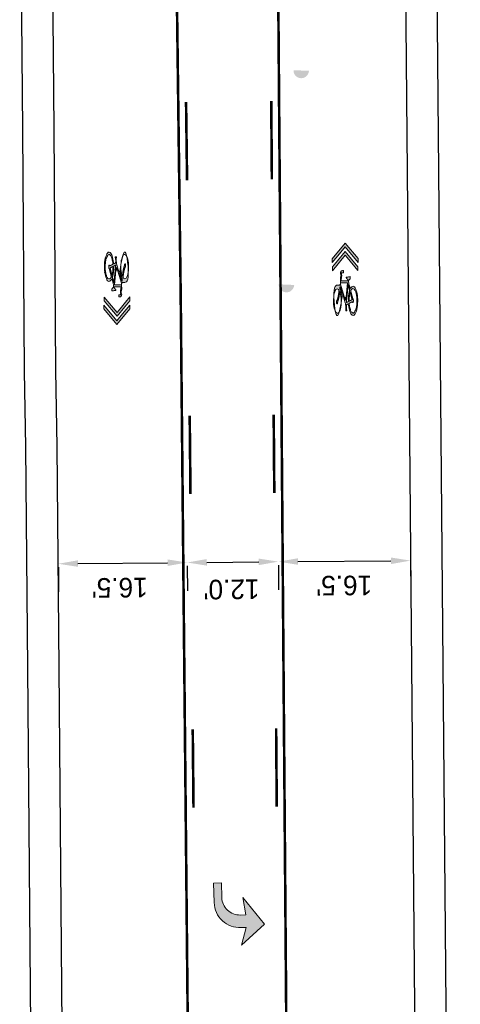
# Model space of a CAD drawing. Header units: feet. Extents: x -492 to 1481386, y 23 to 758787.
# Tile 3 of 10: x 1481232 to 1481288, y 753838 to 753964. Entities that reach past the tile are written whole.
import ezdxf

# ---------------------------------------------------------------- set-up
doc = ezdxf.new("R2010")
doc.units = ezdxf.units.FT
doc.header["$MEASUREMENT"] = 0
doc.linetypes.add('constlimit', pattern=[0])
for name, color, linetype in [('PM_P_Cells', 7, 'Continuous'), ('PM_P_CL_Pass_Proh_Lt', 2, 'ppleft'), ('PM_X_Cells', 251, 'Continuous'), ('PV_P_EOP', 6, 'Continuous'), ('RW_P_Const_Limits', 30, 'constlimit')]:
    doc.layers.add(name, color=color, linetype=linetype)
doc.layers.add('UT_P_Water', color=5, linetype='Continuous', true_color=0x0000ff)
doc.styles.get("Standard").update_dxf_attribs({"font": 'font31.shx'})
doc.linetypes.add('ppleft', pattern='A,0,[1,PPLEFT,S=0.05,R=0,X=0,Y=0],-2', length=2)
doc.dimstyles.new('COEC', dxfattribs={"dimscale": 13.9, "dimtxt": 0.18, "dimasz": 0.18, "dimexe": 0.18, "dimexo": 0.0625, "dimgap": 0.09, "dimtad": 1, "dimzin": 0, "dimdsep": 46, "dimtxsty": 'Standard', "dimcen": 0.09, "dimclrd": 256, "dimclre": 256, "dimclrt": 256, "dimaunit": 1, "dimadec": 4, "dimazin": 0, "dimtfac": 1, "dimtofl": 0, "dimtmove": 0, "dimatfit": 3, "dimfxl": 1, "dimtolj": 1, "dimtzin": 0, "dimlwd": -1, "dimlwe": -1, "dimarcsym": 0})

# ---------------------------------------------------------------- blocks, each defined once
blk = doc.blocks.new('PMLFT')
at = {"layer": 'PM_X_Cells', "color": 7, "linetype": 'Continuous', "lineweight": 0, "flags": 128}
blk.add_lwpolyline([(-5.52, -3.33, 0.418865), (-2.24, 0), (-2.24, 0), (-2.24, 0.67), (0, 0), (-2.56, 3), (-6.08, 0.33), (-3.84, 0.67), (-3.84, -0.04, -0.414214), (-6.14, -2.33), (-8, -2.33), (-8, -3.33), (-5.52, -3.33)], format="xyb", close=True, dxfattribs=at)
blk = doc.blocks.new('*D1088')
at = {"layer": 'Defpoints', "color": 0, "transparency": 16777216}
for p in [(1481236.81, 753895.34), (1481253.25, 753895.5, 908.17), (1481253.26, 753894.68)]:
    blk.add_point(p, dxfattribs=at)
at = {"layer": 'PM_P_Cells', "transparency": 16777216}
for p, q in [((1481236.83, 753894.09), (1481236.86, 753890.92)), ((1481239.32, 753894.54), (1481250.76, 753894.65)), ((1481253.27, 753894.25), (1481253.3, 753891.08))]:
    blk.add_line(p, q, dxfattribs=at)
for points in [[(1481250.76, 753895.07), (1481250.77, 753894.24), (1481253.26, 753894.68)], [(1481239.32, 753894.96), (1481239.33, 753894.13), (1481236.82, 753894.52)]]:
    blk.add_solid(points, dxfattribs=at)
at = {"layer": 'PM_P_Cells', "transparency": 16777216, "insert": (1481244.66, 753891.48), "char_height": 2.5, "attachment_point": 5, "rotation": 180.5543}
blk.add_mtext("\\A1;16.5'", dxfattribs=at)
blk = doc.blocks.new('*D1089')
at = {"layer": 'Defpoints', "color": 0, "transparency": 16777216}
for p in [(1481253.25, 753895.5, 908.17), (1481264.88, 753895.61, 908.19), (1481264.89, 753894.79)]:
    blk.add_point(p, dxfattribs=at)
at = {"layer": 'PM_P_Cells', "transparency": 16777216}
for p, q in [((1481253.27, 753894.25), (1481253.3, 753891.08)), ((1481255.76, 753894.7), (1481262.39, 753894.76)), ((1481264.89, 753894.36), (1481264.92, 753891.19))]:
    blk.add_line(p, q, dxfattribs=at)
for points in [[(1481255.76, 753895.12), (1481255.77, 753894.28), (1481253.26, 753894.68)], [(1481262.39, 753895.18), (1481262.39, 753894.35), (1481264.89, 753894.79)]]:
    blk.add_solid(points, dxfattribs=at)
at = {"layer": 'PM_P_Cells', "transparency": 16777216, "insert": (1481258.91, 753891.27), "char_height": 2.5, "attachment_point": 5, "rotation": 180.5391}
blk.add_mtext("\\A1;12.0'", dxfattribs=at)
blk = doc.blocks.new('*D1090')
at = {"layer": 'Defpoints', "color": 0, "transparency": 16777216}
for p in [(1481264.88, 753895.61, 908.19), (1481281.73, 753895.74), (1481281.74, 753894.92)]:
    blk.add_point(p, dxfattribs=at)
at = {"layer": 'PM_P_Cells', "transparency": 16777216}
for p, q in [((1481264.89, 753894.36), (1481264.92, 753891.19)), ((1481267.39, 753894.81), (1481279.24, 753894.9)), ((1481281.74, 753894.49), (1481281.77, 753891.32))]:
    blk.add_line(p, q, dxfattribs=at)
for points in [[(1481267.39, 753895.22), (1481267.39, 753894.39), (1481264.89, 753894.79)], [(1481279.24, 753895.32), (1481279.24, 753894.48), (1481281.74, 753894.92)]]:
    blk.add_solid(points, dxfattribs=at)
at = {"layer": 'PM_P_Cells', "transparency": 16777216, "insert": (1481273.28, 753891.76), "char_height": 2.5, "attachment_point": 5, "rotation": 180.4489}
blk.add_mtext("\\A1;16.5'", dxfattribs=at)

msp = doc.modelspace()

# ---------------------------------------------------------------- hatches: boundary and pattern name
at = {"layer": 'PM_P_Cells'}
h = msp.add_hatch(color=7, dxfattribs=at)
h.dxf.hatch_style = 1
h.paths.add_polyline_path([(1481275.041, 753931.915), (1481273.644, 753933.581), (1481273.64, 753933.586), (1481273.398, 753933.875), (1481271.772, 753931.901), (1481271.77, 753932.384), (1481272.422, 753933.176), (1481273.396, 753934.359), (1481275.039, 753932.399)])
h.paths.add_polyline_path([(1481271.768, 753932.941), (1481272.691, 753934.062), (1481273.414, 753934.94), (1481275.077, 753932.956), (1481275.075, 753933.439), (1481273.412, 753935.424), (1481271.765, 753933.425)])
h = msp.add_hatch(color=7, dxfattribs=at)
h.dxf.hatch_style = 1
h.paths.add_polyline_path([(1481243.988, 753930.093), (1481244.216, 753932.354), (1481244.24, 753932.072), (1481244.206, 753932.072), (1481244.207, 753931.957), (1481244.347, 753931.958), (1481244.346, 753932.073), (1481244.308, 753932.073), (1481244.291, 753932.277), (1481244.904, 753930.289), (1481244.876, 753930.097)], flags=16)
edge = h.paths.add_edge_path()
edge.add_spline(control_points=[(1481244.839, 753929.845), (1481244.4, 753929.843), (1481243.962, 753929.841), (1481243.956, 753929.781), (1481243.95, 753929.721), (1481244.049, 753929.605), (1481244.147, 753929.488), (1481244.147, 753929.488), (1481244.147, 753929.488), (1481244.161, 753929.472), (1481244.159, 753929.425), (1481244.156, 753929.379), (1481244.141, 753929.379), (1481244.141, 753929.378), (1481244.141, 753929.378), (1481244.112, 753929.378), (1481244.084, 753929.378), (1481244.083, 753929.382), (1481244.083, 753929.386), (1481243.89, 753929.348), (1481243.698, 753929.31), (1481243.697, 753929.311), (1481243.697, 753929.312), (1481243.661, 753929.305), (1481243.65, 753929.416), (1481243.64, 753929.527), (1481243.673, 753929.579), (1481243.67, 753929.576), (1481243.668, 753929.572), (1481243.754, 753929.754), (1481243.859, 753929.779), (1481243.87, 753929.89), (1481243.881, 753930.001), (1481243.769, 753930.44), (1481243.656, 753930.879), (1481243.045, 753929.49), (1481242.75, 753931.693), (1481242.456, 753933.897), (1481243.207, 753934.243), (1481243.208, 753934.244), (1481243.209, 753934.244), (1481243.767, 753934.495), (1481243.885, 753932.763), (1481244.006, 753932.823), (1481244.127, 753932.884), (1481244.132, 753932.984), (1481244.16, 753933.037), (1481244.152, 753933.124), (1481244.145, 753933.211), (1481244.146, 753933.214), (1481244.148, 753933.216), (1481244.154, 753933.127), (1481244.16, 753933.037), (1481244.142, 753933.297), (1481244.124, 753933.556), (1481244.11, 753933.556), (1481244.097, 753933.556), (1481244.095, 753933.551), (1481244.094, 753933.547), (1481244.089, 753933.613), (1481244.084, 753933.679), (1481244.153, 753933.68), (1481244.222, 753933.68), (1481244.223, 753933.68), (1481244.223, 753933.68), (1481244.229, 753933.614), (1481244.235, 753933.548), (1481244.215, 753933.547), (1481244.194, 753933.547), (1481244.211, 753933.298), (1481244.227, 753933.049), (1481244.295, 753932.95), (1481244.262, 753932.743), (1481244.602, 753931.642), (1481244.942, 753930.54), (1481244.963, 753930.687), (1481244.985, 753930.833), (1481244.766, 753931.26), (1481244.712, 753932.048), (1481244.712, 753932.054), (1481244.711, 753932.06), (1481244.563, 753934.312), (1481245.297, 753934.283), (1481246.03, 753934.254), (1481245.881, 753932.014), (1481245.732, 753929.774), (1481245.059, 753930.71), (1481244.944, 753929.942), (1481244.829, 753929.173), (1481244.831, 753929.176), (1481244.832, 753929.178), (1481244.873, 753929.017), (1481244.914, 753928.856), (1481244.915, 753928.858), (1481244.916, 753928.86), (1481244.854, 753928.705), (1481244.793, 753928.55), (1481244.66, 753928.55), (1481244.527, 753928.549), (1481244.527, 753928.691), (1481244.526, 753928.832), (1481244.637, 753928.832), (1481244.748, 753928.833), (1481244.771, 753928.886), (1481244.795, 753928.939), (1481244.766, 753929.047), (1481244.738, 753929.155), (1481244.738, 753929.16), (1481244.738, 753929.164), (1481244.788, 753929.504), (1481244.839, 753929.845)], knot_values=[0, 0, 0, 0.02, 0.02, 0.04, 0.04, 0.06, 0.06, 0.08, 0.08, 0.09, 0.09, 0.1, 0.1, 0.12, 0.12, 0.14, 0.14, 0.16, 0.16, 0.18, 0.18, 0.2, 0.2, 0.21, 0.21, 0.22, 0.22, 0.24, 0.24, 0.26, 0.26, 0.28, 0.28, 0.3, 0.3, 0.31, 0.31, 0.32, 0.32, 0.34, 0.34, 0.36, 0.36, 0.38, 0.38, 0.4, 0.4, 0.42, 0.42, 0.44, 0.44, 0.46, 0.46, 0.48, 0.48, 0.5, 0.5, 0.52, 0.52, 0.54, 0.54, 0.56, 0.56, 0.58, 0.58, 0.6, 0.6, 0.62, 0.62, 0.64, 0.64, 0.66, 0.66, 0.68, 0.68, 0.7, 0.7, 0.72, 0.72, 0.74, 0.74, 0.7466667, 0.7466667, 0.7533333, 0.7533333, 0.76, 0.76, 0.78, 0.78, 0.8, 0.8, 0.82, 0.82, 0.84, 0.84, 0.86, 0.86, 0.88, 0.88, 0.9, 0.9, 0.92, 0.92, 0.94, 0.94, 0.96, 0.96, 0.98, 0.98, 1, 1, 1], weights=[1, 1, 1, 1, 1, 1, 1, 1, 1, 0.7693407, 1, 0.7693407, 1, 1, 1, 1, 1, 1, 1, 1, 1, 1, 1, 0.7757581, 1, 0.7757581, 1, 1, 1, 0.9677375, 1, 1, 1, 1, 1, 0.6177521, 1, 0.6177521, 1, 1, 1, 0.7265708, 1, 1, 1, 0.9101452, 1, 1, 1, 1, 1, 1, 1, 1, 1, 1, 1, 1, 1, 1, 1, 1, 1, 1, 1, 1, 1, 1, 1, 1, 1, 0.691665, 1, 1, 1, 1, 1, 0.918591, 1, 1, 1, 0.6314758, 1, 0.6314758, 1, 0.6314758, 1, 1, 1, 1, 1, 1, 1, 1, 1, 1, 1, 1, 1, 1, 1, 1, 1, 1, 1, 1, 1, 1, 1, 1, 1], degree=2, periodic=0)
edge = h.paths.add_edge_path(flags=16)
edge.add_spline(control_points=[(1481243.798, 753932.44), (1481243.807, 753931.778), (1481243.661, 753931.305), (1481243.543, 753931.777), (1481243.425, 753932.25), (1481243.612, 753932.345), (1481243.798, 753932.44)], knot_values=[0, 0, 0, 0.3333333, 0.3333333, 0.6666667, 0.6666667, 1, 1, 1], weights=[1, 0.9202175, 1, 1, 1, 1, 1], degree=2, periodic=0)
edge = h.paths.add_edge_path(flags=17)
edge.add_spline(control_points=[(1481245.086, 753931.012), (1481245.144, 753931.798), (1481245.338, 753932.327), (1481245.414, 753932.319), (1481245.413, 753932.557), (1481245.412, 753932.794), (1481245.336, 753932.786), (1481245.26, 753932.778), (1481245.266, 753932.541), (1481245.061, 753931.994), (1481245.005, 753931.165), (1481244.354, 753932.659), (1481245.064, 753933.801), (1481245.774, 753934.943), (1481245.794, 753932.434), (1481245.814, 753929.925), (1481245.086, 753931.012), (1481245.086, 753931.012), (1481245.086, 753931.012)], knot_values=[0, 0, 0, 0.2, 0.2, 0.2666667, 0.2666667, 0.3333333, 0.3333333, 0.4, 0.4, 0.6, 0.6, 0.6666667, 0.6666667, 0.7333333, 0.7333333, 0.8, 0.8, 1, 1, 1], weights=[1, 0.9520825, 1, 0.6957685, 1, 0.6957685, 1, 0.6957685, 1, 0.9476089, 1, 0.5271392, 1, 0.5271392, 1, 0.5271392, 1, 1, 1], degree=2, periodic=0)
edge = h.paths.add_edge_path(flags=16)
edge.add_spline(control_points=[(1481244.146, 753932.616), (1481244.029, 753931.458), (1481243.912, 753930.3), (1481243.817, 753930.678), (1481243.723, 753931.056), (1481243.914, 753931.646), (1481243.897, 753932.49), (1481244.022, 753932.553), (1481244.146, 753932.616)], knot_values=[0, 0, 0, 0.25, 0.25, 0.5, 0.5, 0.75, 0.75, 1, 1, 1], weights=[1, 1, 1, 1, 1, 0.9110715, 1, 1, 1], degree=2, periodic=0)
edge = h.paths.add_edge_path(flags=16)
edge.add_spline(control_points=[(1481243.593, 753931.124), (1481243.04, 753929.89), (1481242.828, 753931.93), (1481242.615, 753933.97), (1481243.299, 753933.952), (1481243.303, 753933.951), (1481243.307, 753933.951), (1481243.701, 753933.92), (1481243.787, 753932.714), (1481243.587, 753932.614), (1481243.388, 753932.515), (1481243.317, 753932.828), (1481243.262, 753932.489), (1481243.208, 753932.151), (1481243.33, 753932.153), (1481243.462, 753931.639), (1481243.593, 753931.124)], knot_values=[0, 0, 0, 0.0833333, 0.0833333, 0.1666667, 0.1666667, 0.3333333, 0.3333333, 0.5, 0.5, 0.6666667, 0.6666667, 0.75, 0.75, 0.8333333, 0.8333333, 1, 1, 1], weights=[1, 0.5886768, 1, 0.5886768, 1, 1, 1, 0.7841729, 1, 1, 1, 0.5165278, 1, 0.5165278, 1, 1, 1], degree=2, periodic=0)
h = msp.add_hatch(color=7, dxfattribs=at)
h.dxf.hatch_style = 1
h.paths.add_polyline_path([(1481273.723, 753930.36), (1481273.495, 753928.099), (1481273.471, 753928.38), (1481273.504, 753928.381), (1481273.504, 753928.495), (1481273.364, 753928.495), (1481273.364, 753928.38), (1481273.402, 753928.38), (1481273.42, 753928.176), (1481272.806, 753930.164), (1481272.835, 753930.356)], flags=16)
edge = h.paths.add_edge_path()
edge.add_spline(control_points=[(1481272.872, 753930.608), (1481273.31, 753930.61), (1481273.748, 753930.612), (1481273.754, 753930.672), (1481273.76, 753930.732), (1481273.662, 753930.848), (1481273.563, 753930.965), (1481273.563, 753930.965), (1481273.564, 753930.964), (1481273.549, 753930.981), (1481273.552, 753931.028), (1481273.555, 753931.074), (1481273.57, 753931.074), (1481273.57, 753931.074), (1481273.57, 753931.075), (1481273.598, 753931.075), (1481273.626, 753931.075), (1481273.627, 753931.071), (1481273.628, 753931.066), (1481273.82, 753931.105), (1481274.013, 753931.143), (1481274.013, 753931.142), (1481274.013, 753931.141), (1481274.05, 753931.148), (1481274.06, 753931.037), (1481274.07, 753930.926), (1481274.038, 753930.874), (1481274.04, 753930.877), (1481274.043, 753930.881), (1481273.956, 753930.699), (1481273.852, 753930.674), (1481273.841, 753930.563), (1481273.829, 753930.452), (1481273.942, 753930.013), (1481274.054, 753929.574), (1481274.666, 753930.963), (1481274.96, 753928.76), (1481275.255, 753926.556), (1481274.504, 753926.21), (1481274.503, 753926.209), (1481274.502, 753926.209), (1481273.944, 753925.958), (1481273.825, 753927.69), (1481273.704, 753927.629), (1481273.584, 753927.569), (1481273.578, 753927.469), (1481273.551, 753927.416), (1481273.558, 753927.329), (1481273.566, 753927.241), (1481273.564, 753927.239), (1481273.563, 753927.237), (1481273.557, 753927.326), (1481273.551, 753927.416), (1481273.569, 753927.156), (1481273.587, 753926.897), (1481273.6, 753926.897), (1481273.614, 753926.897), (1481273.615, 753926.902), (1481273.616, 753926.906), (1481273.622, 753926.84), (1481273.627, 753926.774), (1481273.558, 753926.773), (1481273.489, 753926.773), (1481273.488, 753926.773), (1481273.487, 753926.773), (1481273.481, 753926.839), (1481273.475, 753926.905), (1481273.496, 753926.905), (1481273.516, 753926.906), (1481273.5, 753927.155), (1481273.483, 753927.404), (1481273.415, 753927.502), (1481273.449, 753927.71), (1481273.109, 753928.811), (1481272.769, 753929.913), (1481272.747, 753929.766), (1481272.725, 753929.62), (1481272.945, 753929.193), (1481272.998, 753928.405), (1481272.999, 753928.399), (1481272.999, 753928.393), (1481273.148, 753926.141), (1481272.414, 753926.17), (1481271.68, 753926.199), (1481271.829, 753928.439), (1481271.978, 753930.679), (1481272.651, 753929.743), (1481272.766, 753930.511), (1481272.881, 753931.28), (1481272.88, 753931.277), (1481272.878, 753931.275), (1481272.837, 753931.436), (1481272.796, 753931.597), (1481272.796, 753931.595), (1481272.795, 753931.593), (1481272.856, 753931.748), (1481272.918, 753931.902), (1481273.051, 753931.903), (1481273.183, 753931.904), (1481273.184, 753931.762), (1481273.185, 753931.621), (1481273.074, 753931.621), (1481272.963, 753931.62), (1481272.939, 753931.567), (1481272.915, 753931.514), (1481272.944, 753931.406), (1481272.973, 753931.298), (1481272.973, 753931.293), (1481272.973, 753931.289), (1481272.922, 753930.949), (1481272.872, 753930.608)], knot_values=[0, 0, 0, 0.02, 0.02, 0.04, 0.04, 0.06, 0.06, 0.08, 0.08, 0.09, 0.09, 0.1, 0.1, 0.12, 0.12, 0.14, 0.14, 0.16, 0.16, 0.18, 0.18, 0.2, 0.2, 0.21, 0.21, 0.22, 0.22, 0.24, 0.24, 0.26, 0.26, 0.28, 0.28, 0.3, 0.3, 0.31, 0.31, 0.32, 0.32, 0.34, 0.34, 0.36, 0.36, 0.38, 0.38, 0.4, 0.4, 0.42, 0.42, 0.44, 0.44, 0.46, 0.46, 0.48, 0.48, 0.5, 0.5, 0.52, 0.52, 0.54, 0.54, 0.56, 0.56, 0.58, 0.58, 0.6, 0.6, 0.62, 0.62, 0.64, 0.64, 0.66, 0.66, 0.68, 0.68, 0.7, 0.7, 0.72, 0.72, 0.74, 0.74, 0.7466667, 0.7466667, 0.7533333, 0.7533333, 0.76, 0.76, 0.78, 0.78, 0.8, 0.8, 0.82, 0.82, 0.84, 0.84, 0.86, 0.86, 0.88, 0.88, 0.9, 0.9, 0.92, 0.92, 0.94, 0.94, 0.96, 0.96, 0.98, 0.98, 1, 1, 1], weights=[1, 1, 1, 1, 1, 1, 1, 1, 1, 0.7693407, 1, 0.7693407, 1, 1, 1, 1, 1, 1, 1, 1, 1, 1, 1, 0.7757581, 1, 0.7757581, 1, 1, 1, 0.9677375, 1, 1, 1, 1, 1, 0.6177521, 1, 0.6177521, 1, 1, 1, 0.7265708, 1, 1, 1, 0.9101452, 1, 1, 1, 1, 1, 1, 1, 1, 1, 1, 1, 1, 1, 1, 1, 1, 1, 1, 1, 1, 1, 1, 1, 1, 1, 0.691665, 1, 1, 1, 1, 1, 0.918591, 1, 1, 1, 0.6314758, 1, 0.6314758, 1, 0.6314758, 1, 1, 1, 1, 1, 1, 1, 1, 1, 1, 1, 1, 1, 1, 1, 1, 1, 1, 1, 1, 1, 1, 1, 1, 1], degree=2, periodic=0)
edge = h.paths.add_edge_path(flags=16)
edge.add_spline(control_points=[(1481273.912, 753928.013), (1481273.903, 753928.675), (1481274.05, 753929.148), (1481274.168, 753928.675), (1481274.286, 753928.203), (1481274.099, 753928.108), (1481273.912, 753928.013)], knot_values=[0, 0, 0, 0.3333333, 0.3333333, 0.6666667, 0.6666667, 1, 1, 1], weights=[1, 0.9202175, 1, 1, 1, 1, 1], degree=2, periodic=0)
edge = h.paths.add_edge_path(flags=17)
edge.add_spline(control_points=[(1481272.624, 753929.441), (1481272.566, 753928.655), (1481272.372, 753928.126), (1481272.297, 753928.133), (1481272.298, 753927.896), (1481272.299, 753927.658), (1481272.375, 753927.666), (1481272.45, 753927.674), (1481272.445, 753927.911), (1481272.65, 753928.459), (1481272.706, 753929.288), (1481273.356, 753927.794), (1481272.646, 753926.652), (1481271.936, 753925.51), (1481271.917, 753928.019), (1481271.897, 753930.528), (1481272.624, 753929.441), (1481272.624, 753929.441), (1481272.624, 753929.441)], knot_values=[0, 0, 0, 0.2, 0.2, 0.2666667, 0.2666667, 0.3333333, 0.3333333, 0.4, 0.4, 0.6, 0.6, 0.6666667, 0.6666667, 0.7333333, 0.7333333, 0.8, 0.8, 1, 1, 1], weights=[1, 0.9520825, 1, 0.6957685, 1, 0.6957685, 1, 0.6957685, 1, 0.9476089, 1, 0.5271392, 1, 0.5271392, 1, 0.5271392, 1, 1, 1], degree=2, periodic=0)
edge = h.paths.add_edge_path(flags=16)
edge.add_spline(control_points=[(1481273.564, 753927.837), (1481273.682, 753928.995), (1481273.799, 753930.153), (1481273.893, 753929.775), (1481273.988, 753929.397), (1481273.796, 753928.807), (1481273.813, 753927.963), (1481273.689, 753927.9), (1481273.564, 753927.837)], knot_values=[0, 0, 0, 0.25, 0.25, 0.5, 0.5, 0.75, 0.75, 1, 1, 1], weights=[1, 1, 1, 1, 1, 0.9110715, 1, 1, 1], degree=2, periodic=0)
edge = h.paths.add_edge_path(flags=16)
edge.add_spline(control_points=[(1481274.117, 753929.329), (1481274.67, 753930.563), (1481274.883, 753928.523), (1481275.095, 753926.483), (1481274.412, 753926.501), (1481274.407, 753926.502), (1481274.403, 753926.502), (1481274.009, 753926.533), (1481273.924, 753927.739), (1481274.123, 753927.838), (1481274.322, 753927.938), (1481274.393, 753927.625), (1481274.448, 753927.964), (1481274.503, 753928.302), (1481274.381, 753928.299), (1481274.249, 753928.814), (1481274.117, 753929.329)], knot_values=[0, 0, 0, 0.0833333, 0.0833333, 0.1666667, 0.1666667, 0.3333333, 0.3333333, 0.5, 0.5, 0.6666667, 0.6666667, 0.75, 0.75, 0.8333333, 0.8333333, 1, 1, 1], weights=[1, 0.5886768, 1, 0.5886768, 1, 1, 1, 0.7841729, 1, 1, 1, 0.5165278, 1, 0.5165278, 1, 1, 1], degree=2, periodic=0)
h = msp.add_hatch(color=7, dxfattribs=at)
h.dxf.hatch_style = 1
h.paths.add_polyline_path([(1481242.67, 753928.538), (1481244.066, 753926.872), (1481244.07, 753926.867), (1481244.313, 753926.578), (1481245.938, 753928.552), (1481245.94, 753928.069), (1481245.288, 753927.277), (1481244.315, 753926.094), (1481242.672, 753928.054)])
h.paths.add_polyline_path([(1481245.943, 753927.512), (1481245.02, 753926.391), (1481244.297, 753925.513), (1481242.633, 753927.497), (1481242.635, 753927.014), (1481244.299, 753925.029), (1481245.945, 753927.028)])
h = msp.add_hatch(color=256, dxfattribs=at)
h.dxf.hatch_style = 1
h.paths.add_polyline_path([(1481263.118, 753848.533), (1481260.344, 753851.968), (1481260.746, 753849.74), (1481260.044, 753849.718, -0.0327339), (1481259.743, 753849.728), (1481259.806, 753848.121, 0.024683), (1481260.13, 753848.12), (1481260.13, 753848.12), (1481260.796, 753848.141), (1481260.199, 753845.881)])
h.paths.add_polyline_path([(1481259.743, 753849.728, -0.3763764), (1481257.676, 753851.942), (1481257.619, 753853.805), (1481256.619, 753853.774), (1481256.696, 753851.296, 0.3901487), (1481259.806, 753848.121)])
at = {"layer": 'UT_P_Water', "linetype": 'Continuous'}
h = msp.add_hatch(color=256, dxfattribs=at)
h.dxf.hatch_style = 1
h.paths.add_polyline_path([(1481268.78, 753957.338, 0.0135195), (1481268.784, 753957.391), (1481266.818, 753957.475, 0.9733217)])
h = msp.add_hatch(color=256, dxfattribs=at)
h.dxf.hatch_style = 1
h.paths.add_polyline_path([(1481266.9, 753930.025, 0.0135195), (1481266.904, 753930.078), (1481264.938, 753930.162, 0.9733217)])

# ---------------------------------------------------------------- linework, layer by layer
at = {"layer": 'PM_P_Cells', "linetype": 'Continuous', "lineweight": 13, "flags": 128}
for points in [[(1481271.768, 753932.941), (1481272.691, 753934.062), (1481273.414, 753934.94), (1481275.077, 753932.956), (1481275.075, 753933.439), (1481273.412, 753935.424), (1481271.765, 753933.425), (1481271.768, 753932.941)], [(1481275.041, 753931.915), (1481273.644, 753933.581), (1481273.64, 753933.586), (1481273.398, 753933.875), (1481271.772, 753931.901), (1481271.77, 753932.384), (1481272.422, 753933.176), (1481273.396, 753934.359), (1481275.039, 753932.399), (1481275.041, 753931.915)], [(1481243.988, 753930.093), (1481244.216, 753932.354), (1481244.24, 753932.072), (1481244.206, 753932.072), (1481244.207, 753931.957), (1481244.347, 753931.958), (1481244.346, 753932.073), (1481244.308, 753932.073), (1481244.291, 753932.277), (1481244.904, 753930.289), (1481244.876, 753930.097)], [(1481273.723, 753930.36), (1481273.495, 753928.099), (1481273.471, 753928.38), (1481273.504, 753928.381), (1481273.504, 753928.495), (1481273.364, 753928.495), (1481273.364, 753928.38), (1481273.402, 753928.38), (1481273.42, 753928.176), (1481272.806, 753930.164), (1481272.835, 753930.356)], [(1481242.67, 753928.538), (1481244.066, 753926.872), (1481244.07, 753926.867), (1481244.313, 753926.578), (1481245.938, 753928.552), (1481245.94, 753928.069), (1481245.288, 753927.277), (1481244.315, 753926.094), (1481242.672, 753928.054), (1481242.67, 753928.538)], [(1481245.943, 753927.512), (1481245.02, 753926.391), (1481244.297, 753925.513), (1481242.633, 753927.497), (1481242.635, 753927.014), (1481244.299, 753925.029), (1481245.945, 753927.028), (1481245.943, 753927.512)]]:
    msp.add_lwpolyline(points, close=True, dxfattribs=at)
at = {"layer": 'PM_P_Cells', "linetype": 'Continuous', "lineweight": 13}
for points, weights, knots in [([(1481244.839, 753929.845), (1481244.4, 753929.843), (1481243.962, 753929.841), (1481243.956, 753929.781), (1481243.95, 753929.721), (1481244.049, 753929.605), (1481244.147, 753929.488), (1481244.147, 753929.488), (1481244.147, 753929.488), (1481244.161, 753929.472), (1481244.159, 753929.425), (1481244.156, 753929.379), (1481244.141, 753929.379), (1481244.141, 753929.378), (1481244.141, 753929.378), (1481244.112, 753929.378), (1481244.084, 753929.378), (1481244.083, 753929.382), (1481244.083, 753929.386), (1481243.89, 753929.348), (1481243.698, 753929.31), (1481243.697, 753929.311), (1481243.697, 753929.312), (1481243.661, 753929.305), (1481243.65, 753929.416), (1481243.64, 753929.527), (1481243.673, 753929.579), (1481243.67, 753929.576), (1481243.668, 753929.572), (1481243.754, 753929.754), (1481243.859, 753929.779), (1481243.87, 753929.89), (1481243.881, 753930.001), (1481243.769, 753930.44), (1481243.656, 753930.879), (1481243.045, 753929.49), (1481242.75, 753931.693), (1481242.456, 753933.897), (1481243.207, 753934.243), (1481243.208, 753934.244), (1481243.209, 753934.244), (1481243.767, 753934.495), (1481243.885, 753932.763), (1481244.006, 753932.823), (1481244.127, 753932.884), (1481244.132, 753932.984), (1481244.16, 753933.037), (1481244.152, 753933.124), (1481244.145, 753933.211), (1481244.146, 753933.214), (1481244.148, 753933.216), (1481244.154, 753933.127), (1481244.16, 753933.037), (1481244.142, 753933.297), (1481244.124, 753933.556), (1481244.11, 753933.556), (1481244.097, 753933.556), (1481244.095, 753933.551), (1481244.094, 753933.547), (1481244.089, 753933.613), (1481244.084, 753933.679), (1481244.153, 753933.68), (1481244.222, 753933.68), (1481244.223, 753933.68), (1481244.223, 753933.68), (1481244.229, 753933.614), (1481244.235, 753933.548), (1481244.215, 753933.547), (1481244.194, 753933.547), (1481244.211, 753933.298), (1481244.227, 753933.049), (1481244.295, 753932.95), (1481244.262, 753932.743), (1481244.602, 753931.642), (1481244.942, 753930.54), (1481244.963, 753930.687), (1481244.985, 753930.833), (1481244.766, 753931.26), (1481244.712, 753932.048), (1481244.712, 753932.054), (1481244.711, 753932.06), (1481244.563, 753934.312), (1481245.297, 753934.283), (1481246.03, 753934.254), (1481245.881, 753932.014), (1481245.732, 753929.774), (1481245.059, 753930.71), (1481244.944, 753929.942), (1481244.829, 753929.173), (1481244.831, 753929.176), (1481244.832, 753929.178), (1481244.873, 753929.017), (1481244.914, 753928.856), (1481244.915, 753928.858), (1481244.916, 753928.86), (1481244.854, 753928.705), (1481244.793, 753928.55), (1481244.66, 753928.55), (1481244.527, 753928.549), (1481244.527, 753928.691), (1481244.526, 753928.832), (1481244.637, 753928.832), (1481244.748, 753928.833), (1481244.771, 753928.886), (1481244.795, 753928.939), (1481244.766, 753929.047), (1481244.738, 753929.155), (1481244.738, 753929.16), (1481244.738, 753929.164), (1481244.788, 753929.504), (1481244.839, 753929.845)], [1, 1, 1, 1, 1, 1, 1, 1, 1, 0.769340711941, 1, 0.769340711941, 1, 1, 1, 1, 1, 1, 1, 1, 1, 1, 1, 0.775758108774, 1, 0.775758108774, 1, 1, 1, 0.967737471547, 1, 1, 1, 1, 1, 0.61775210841, 1, 0.61775210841, 1, 1, 1, 0.726570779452, 1, 1, 1, 0.910145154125, 1, 1, 1, 1, 1, 1, 1, 1, 1, 1, 1, 1, 1, 1, 1, 1, 1, 1, 1, 1, 1, 1, 1, 1, 1, 0.691664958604, 1, 1, 1, 1, 1, 0.918590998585, 1, 1, 1, 0.631475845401, 1, 0.631475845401, 1, 0.631475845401, 1, 1, 1, 1, 1, 1, 1, 1, 1, 1, 1, 1, 1, 1, 1, 1, 1, 1, 1, 1, 1, 1, 1, 1, 1], [0, 0, 0, 0.02, 0.02, 0.04, 0.04, 0.06, 0.06, 0.08, 0.08, 0.09, 0.09, 0.1, 0.1, 0.12, 0.12, 0.14, 0.14, 0.16, 0.16, 0.18, 0.18, 0.2, 0.2, 0.21, 0.21, 0.22, 0.22, 0.24, 0.24, 0.26, 0.26, 0.28, 0.28, 0.3, 0.3, 0.31, 0.31, 0.32, 0.32, 0.34, 0.34, 0.36, 0.36, 0.38, 0.38, 0.4, 0.4, 0.42, 0.42, 0.44, 0.44, 0.46, 0.46, 0.48, 0.48, 0.5, 0.5, 0.52, 0.52, 0.54, 0.54, 0.56, 0.56, 0.58, 0.58, 0.6, 0.6, 0.62, 0.62, 0.64, 0.64, 0.66, 0.66, 0.68, 0.68, 0.7, 0.7, 0.72, 0.72, 0.74, 0.74, 0.7466667, 0.7466667, 0.7533333, 0.7533333, 0.76, 0.76, 0.78, 0.78, 0.8, 0.8, 0.82, 0.82, 0.84, 0.84, 0.86, 0.86, 0.88, 0.88, 0.9, 0.9, 0.92, 0.92, 0.94, 0.94, 0.96, 0.96, 0.98, 0.98, 1, 1, 1]), ([(1481243.593, 753931.124), (1481243.04, 753929.89), (1481242.828, 753931.93), (1481242.615, 753933.97), (1481243.299, 753933.952), (1481243.303, 753933.951), (1481243.307, 753933.951), (1481243.701, 753933.92), (1481243.787, 753932.714), (1481243.587, 753932.614), (1481243.388, 753932.515), (1481243.317, 753932.828), (1481243.262, 753932.489), (1481243.208, 753932.151), (1481243.33, 753932.153), (1481243.462, 753931.639), (1481243.593, 753931.124)], [1, 0.588676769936, 1, 0.588676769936, 1, 1, 1, 0.784172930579, 1, 1, 1, 0.516527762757, 1, 0.516527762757, 1, 1, 1], [0, 0, 0, 0.0833333, 0.0833333, 0.1666667, 0.1666667, 0.3333333, 0.3333333, 0.5, 0.5, 0.6666667, 0.6666667, 0.75, 0.75, 0.8333333, 0.8333333, 1, 1, 1]), ([(1481245.086, 753931.012), (1481245.144, 753931.798), (1481245.338, 753932.327), (1481245.414, 753932.319), (1481245.413, 753932.557), (1481245.412, 753932.794), (1481245.336, 753932.786), (1481245.26, 753932.778), (1481245.266, 753932.541), (1481245.061, 753931.994), (1481245.005, 753931.165), (1481244.354, 753932.659), (1481245.064, 753933.801), (1481245.774, 753934.943), (1481245.794, 753932.434), (1481245.814, 753929.925), (1481245.086, 753931.012), (1481245.086, 753931.012), (1481245.086, 753931.012)], [1, 0.952082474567, 1, 0.695768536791, 1, 0.695768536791, 1, 0.695768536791, 1, 0.94760894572, 1, 0.527139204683, 1, 0.527139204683, 1, 0.527139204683, 1, 1, 1], [0, 0, 0, 0.2, 0.2, 0.2666667, 0.2666667, 0.3333333, 0.3333333, 0.4, 0.4, 0.6, 0.6, 0.6666667, 0.6666667, 0.7333333, 0.7333333, 0.8, 0.8, 1, 1, 1]), ([(1481243.798, 753932.44), (1481243.807, 753931.778), (1481243.661, 753931.305), (1481243.543, 753931.777), (1481243.425, 753932.25), (1481243.612, 753932.345), (1481243.798, 753932.44)], [1, 0.920217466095, 1, 1, 1, 1, 1], [0, 0, 0, 0.3333333, 0.3333333, 0.6666667, 0.6666667, 1, 1, 1]), ([(1481244.146, 753932.616), (1481244.029, 753931.458), (1481243.912, 753930.3), (1481243.817, 753930.678), (1481243.723, 753931.056), (1481243.914, 753931.646), (1481243.897, 753932.49), (1481244.022, 753932.553), (1481244.146, 753932.616)], [1, 1, 1, 1, 1, 0.911071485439, 1, 1, 1], [0, 0, 0, 0.25, 0.25, 0.5, 0.5, 0.75, 0.75, 1, 1, 1]), ([(1481272.872, 753930.608), (1481273.31, 753930.61), (1481273.748, 753930.612), (1481273.754, 753930.672), (1481273.76, 753930.732), (1481273.662, 753930.848), (1481273.563, 753930.965), (1481273.563, 753930.965), (1481273.564, 753930.964), (1481273.549, 753930.981), (1481273.552, 753931.028), (1481273.555, 753931.074), (1481273.57, 753931.074), (1481273.57, 753931.074), (1481273.57, 753931.075), (1481273.598, 753931.075), (1481273.626, 753931.075), (1481273.627, 753931.071), (1481273.628, 753931.066), (1481273.82, 753931.105), (1481274.013, 753931.143), (1481274.013, 753931.142), (1481274.013, 753931.141), (1481274.05, 753931.148), (1481274.06, 753931.037), (1481274.07, 753930.926), (1481274.038, 753930.874), (1481274.04, 753930.877), (1481274.043, 753930.881), (1481273.956, 753930.699), (1481273.852, 753930.674), (1481273.841, 753930.563), (1481273.829, 753930.452), (1481273.942, 753930.013), (1481274.054, 753929.574), (1481274.666, 753930.963), (1481274.96, 753928.76), (1481275.255, 753926.556), (1481274.504, 753926.21), (1481274.503, 753926.209), (1481274.502, 753926.209), (1481273.944, 753925.958), (1481273.825, 753927.69), (1481273.704, 753927.629), (1481273.584, 753927.569), (1481273.578, 753927.469), (1481273.551, 753927.416), (1481273.558, 753927.329), (1481273.566, 753927.241), (1481273.564, 753927.239), (1481273.563, 753927.237), (1481273.557, 753927.326), (1481273.551, 753927.416), (1481273.569, 753927.156), (1481273.587, 753926.897), (1481273.6, 753926.897), (1481273.614, 753926.897), (1481273.615, 753926.902), (1481273.616, 753926.906), (1481273.622, 753926.84), (1481273.627, 753926.774), (1481273.558, 753926.773), (1481273.489, 753926.773), (1481273.488, 753926.773), (1481273.487, 753926.773), (1481273.481, 753926.839), (1481273.475, 753926.905), (1481273.496, 753926.905), (1481273.516, 753926.906), (1481273.5, 753927.155), (1481273.483, 753927.404), (1481273.415, 753927.502), (1481273.449, 753927.71), (1481273.109, 753928.811), (1481272.769, 753929.913), (1481272.747, 753929.766), (1481272.725, 753929.62), (1481272.945, 753929.193), (1481272.998, 753928.405), (1481272.999, 753928.399), (1481272.999, 753928.393), (1481273.148, 753926.141), (1481272.414, 753926.17), (1481271.68, 753926.199), (1481271.829, 753928.439), (1481271.978, 753930.679), (1481272.651, 753929.743), (1481272.766, 753930.511), (1481272.881, 753931.28), (1481272.88, 753931.277), (1481272.878, 753931.275), (1481272.837, 753931.436), (1481272.796, 753931.597), (1481272.796, 753931.595), (1481272.795, 753931.593), (1481272.856, 753931.748), (1481272.918, 753931.902), (1481273.051, 753931.903), (1481273.183, 753931.904), (1481273.184, 753931.762), (1481273.185, 753931.621), (1481273.074, 753931.621), (1481272.963, 753931.62), (1481272.939, 753931.567), (1481272.915, 753931.514), (1481272.944, 753931.406), (1481272.973, 753931.298), (1481272.973, 753931.293), (1481272.973, 753931.289), (1481272.922, 753930.949), (1481272.872, 753930.608)], [1, 1, 1, 1, 1, 1, 1, 1, 1, 0.769340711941, 1, 0.769340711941, 1, 1, 1, 1, 1, 1, 1, 1, 1, 1, 1, 0.775758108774, 1, 0.775758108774, 1, 1, 1, 0.967737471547, 1, 1, 1, 1, 1, 0.61775210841, 1, 0.61775210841, 1, 1, 1, 0.726570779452, 1, 1, 1, 0.910145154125, 1, 1, 1, 1, 1, 1, 1, 1, 1, 1, 1, 1, 1, 1, 1, 1, 1, 1, 1, 1, 1, 1, 1, 1, 1, 0.691664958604, 1, 1, 1, 1, 1, 0.918590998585, 1, 1, 1, 0.631475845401, 1, 0.631475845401, 1, 0.631475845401, 1, 1, 1, 1, 1, 1, 1, 1, 1, 1, 1, 1, 1, 1, 1, 1, 1, 1, 1, 1, 1, 1, 1, 1, 1], [0, 0, 0, 0.02, 0.02, 0.04, 0.04, 0.06, 0.06, 0.08, 0.08, 0.09, 0.09, 0.1, 0.1, 0.12, 0.12, 0.14, 0.14, 0.16, 0.16, 0.18, 0.18, 0.2, 0.2, 0.21, 0.21, 0.22, 0.22, 0.24, 0.24, 0.26, 0.26, 0.28, 0.28, 0.3, 0.3, 0.31, 0.31, 0.32, 0.32, 0.34, 0.34, 0.36, 0.36, 0.38, 0.38, 0.4, 0.4, 0.42, 0.42, 0.44, 0.44, 0.46, 0.46, 0.48, 0.48, 0.5, 0.5, 0.52, 0.52, 0.54, 0.54, 0.56, 0.56, 0.58, 0.58, 0.6, 0.6, 0.62, 0.62, 0.64, 0.64, 0.66, 0.66, 0.68, 0.68, 0.7, 0.7, 0.72, 0.72, 0.74, 0.74, 0.7466667, 0.7466667, 0.7533333, 0.7533333, 0.76, 0.76, 0.78, 0.78, 0.8, 0.8, 0.82, 0.82, 0.84, 0.84, 0.86, 0.86, 0.88, 0.88, 0.9, 0.9, 0.92, 0.92, 0.94, 0.94, 0.96, 0.96, 0.98, 0.98, 1, 1, 1]), ([(1481272.624, 753929.441), (1481272.566, 753928.655), (1481272.372, 753928.126), (1481272.297, 753928.133), (1481272.298, 753927.896), (1481272.299, 753927.658), (1481272.375, 753927.666), (1481272.45, 753927.674), (1481272.445, 753927.911), (1481272.65, 753928.459), (1481272.706, 753929.288), (1481273.356, 753927.794), (1481272.646, 753926.652), (1481271.936, 753925.51), (1481271.917, 753928.019), (1481271.897, 753930.528), (1481272.624, 753929.441), (1481272.624, 753929.441), (1481272.624, 753929.441)], [1, 0.952082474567, 1, 0.695768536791, 1, 0.695768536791, 1, 0.695768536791, 1, 0.94760894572, 1, 0.527139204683, 1, 0.527139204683, 1, 0.527139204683, 1, 1, 1], [0, 0, 0, 0.2, 0.2, 0.2666667, 0.2666667, 0.3333333, 0.3333333, 0.4, 0.4, 0.6, 0.6, 0.6666667, 0.6666667, 0.7333333, 0.7333333, 0.8, 0.8, 1, 1, 1]), ([(1481273.564, 753927.837), (1481273.682, 753928.995), (1481273.799, 753930.153), (1481273.893, 753929.775), (1481273.988, 753929.397), (1481273.796, 753928.807), (1481273.813, 753927.963), (1481273.689, 753927.9), (1481273.564, 753927.837)], [1, 1, 1, 1, 1, 0.911071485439, 1, 1, 1], [0, 0, 0, 0.25, 0.25, 0.5, 0.5, 0.75, 0.75, 1, 1, 1]), ([(1481273.912, 753928.013), (1481273.903, 753928.675), (1481274.05, 753929.148), (1481274.168, 753928.675), (1481274.286, 753928.203), (1481274.099, 753928.108), (1481273.912, 753928.013)], [1, 0.920217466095, 1, 1, 1, 1, 1], [0, 0, 0, 0.3333333, 0.3333333, 0.6666667, 0.6666667, 1, 1, 1]), ([(1481274.117, 753929.329), (1481274.67, 753930.563), (1481274.883, 753928.523), (1481275.095, 753926.483), (1481274.412, 753926.501), (1481274.407, 753926.502), (1481274.403, 753926.502), (1481274.009, 753926.533), (1481273.924, 753927.739), (1481274.123, 753927.838), (1481274.322, 753927.938), (1481274.393, 753927.625), (1481274.448, 753927.964), (1481274.503, 753928.302), (1481274.381, 753928.299), (1481274.249, 753928.814), (1481274.117, 753929.329)], [1, 0.588676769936, 1, 0.588676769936, 1, 1, 1, 0.784172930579, 1, 1, 1, 0.516527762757, 1, 0.516527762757, 1, 1, 1], [0, 0, 0, 0.0833333, 0.0833333, 0.1666667, 0.1666667, 0.3333333, 0.3333333, 0.5, 0.5, 0.6666667, 0.6666667, 0.75, 0.75, 0.8333333, 0.8333333, 1, 1, 1])]:
    msp.add_rational_spline(points, weights, degree=2, knots=knots, dxfattribs=at)
at = {"layer": 'PM_P_Cells', "color": 251, "linetype": 'Continuous', "lineweight": 13}
for p in [(1481242.745, 753931.65), (1481274.965, 753928.803)]:
    msp.add_point(p, dxfattribs=at)
at = {"layer": 'PM_P_CL_Pass_Proh_Lt', "linetype": 'Continuous', "const_width": 0.33, "flags": 128}
for points in [[(1481243.155, 754913.42), (1481243.982, 754792.338), (1481245.455, 754693.513), (1481246.234, 754587.595), (1481247.336, 754467.163), (1481249.573, 754225.227), (1481250.537, 754077.147), (1481252.436, 753928.436), (1481253.448, 753823.831), (1481256.737, 753755.348), (1481260.854, 753684.472)], [(1481258.438, 754693.519), (1481258.445, 754692.651), (1481259.642, 754587.367), (1481260.359, 754467.061), (1481262.487, 754225.327), (1481264.008, 754077.841), (1481265.968, 753826.898), (1481264.173, 753754.899), (1481261.853, 753684.495), (1481262.174, 753643.994)], [(1481253.117, 753953.407), (1481253.245, 753943.407)], [(1481263.979, 753953.538), (1481264.057, 753943.539)], [(1481253.581, 753913.409), (1481253.678, 753903.41)], [(1481264.291, 753913.539), (1481264.369, 753903.539)], [(1481264.604, 753873.54), (1481264.682, 753863.54)], [(1481253.968, 753873.411), (1481254.065, 753863.411)]]:
    msp.add_lwpolyline(points, dxfattribs=at)
at = {"layer": 'PV_P_EOP'}
msp.add_lwpolyline([(1481281.094, 753968.078), (1481281.294, 753944.51), (1481282.343, 753828.368), (1481282.995, 753755.175), (1481283.64, 753684.613), (1481284.048, 753643.721), (1481238.903, 753644.284), (1481238.592, 753685.018), (1481238.023, 753755.019), (1481237.759, 753786.006), (1481237.378, 753830.409), (1481236.942, 753881.19), (1481236.686, 753909.487), (1481236.53, 753919.152), (1481236.303, 753949.906), (1481235.901, 753992.889)], dxfattribs=at)
at = {"layer": 'RW_P_Const_Limits'}
msp.add_lwpolyline([(1481285.094, 753968.114), (1481285.294, 753944.544), (1481286.343, 753828.404), (1481286.995, 753755.211), (1481287.64, 753684.65), (1481288.089, 753639.67), (1481234.934, 753640.334), (1481234.592, 753684.987), (1481234.023, 753754.986), (1481233.759, 753785.972), (1481233.378, 753830.375), (1481232.942, 753881.156), (1481232.686, 753909.437), (1481232.53, 753919.105), (1481232.303, 753949.873), (1481231.901, 753992.852)], dxfattribs=at)

# ---------------------------------------------------------------- block references
at = {"layer": 'PM_P_Cells', "linetype": 'Continuous', "rotation": 271.7810112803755}
msp.add_blockref('PMLFT', (1481260.199, 753845.881), dxfattribs=at)

# ---------------------------------------------------------------- dimensions: what is measured, and where the dimension line sits
at = {"layer": 'PM_P_Cells'}
for base, p1, p2, angle, text, picture, middle in [((1481253.263, 753894.678), (1481236.814, 753895.338), (1481253.255, 753895.498, 908.166), 0.55433, "16.5'", '*D1088', (1481244.661, 753891.484)), ((1481264.89, 753894.787), (1481253.255, 753895.498, 908.166), (1481264.882, 753895.607, 908.194), 0.53908, "12.0'", '*D1089', (1481258.908, 753891.269)), ((1481281.741, 753894.919), (1481264.882, 753895.607, 908.194), (1481281.735, 753895.739), 0.44886, "16.5'", '*D1090', (1481273.278, 753891.757))]:
    dim = msp.add_linear_dim(base=base, p1=p1, p2=p2, angle=angle, text=text, dimstyle='COEC', override={"dimscale": 20, "dimtxt": 0.125, "dimasz": 0.125, "dimtmove": 2}, dxfattribs=at)
    dim.commit()
    dim.dimension.update_dxf_attribs({"geometry": picture, "text_midpoint": middle, "dimtype": 161})

doc.saveas('drawing.dxf')
